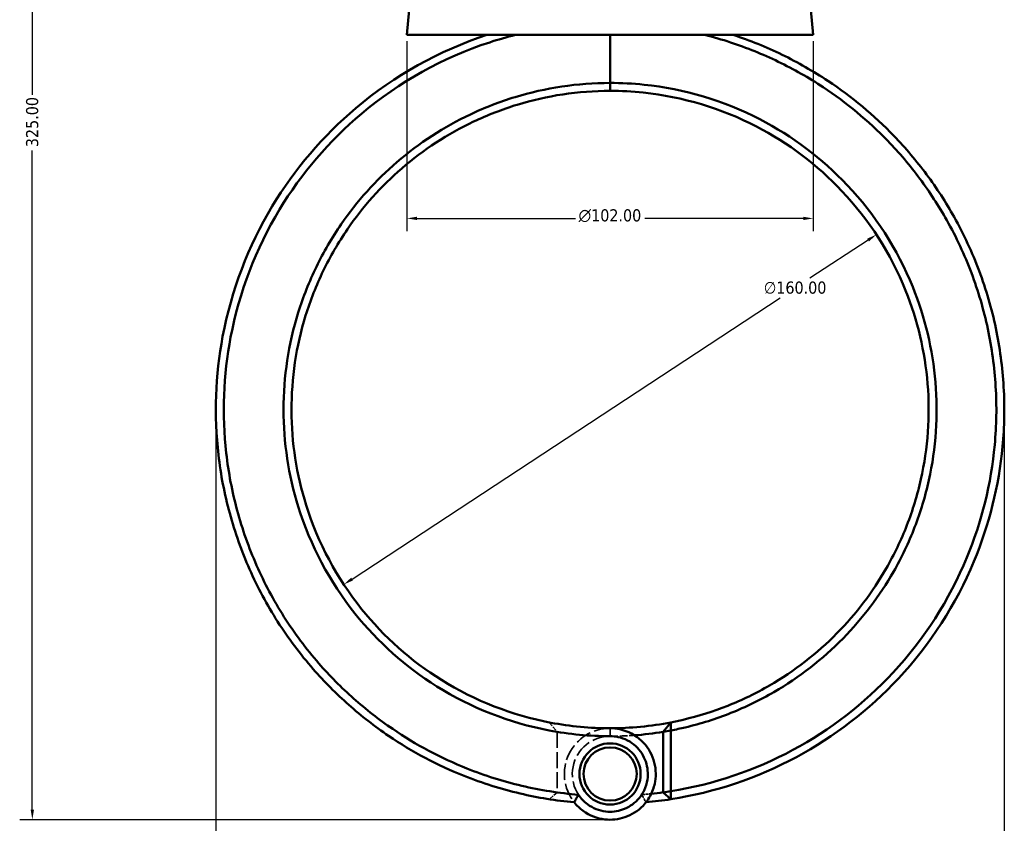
# Model space of a CAD drawing. Header units: millimetres. Extents: x 0 to 926, y 0 to 979.
# Tile 3 of 18: x 263 to 511, y 224 to 425. Entities that reach past the tile are written whole.
import ezdxf

# ---------------------------------------------------------------- set-up
doc = ezdxf.new("R2010")
doc.units = ezdxf.units.MM
doc.linetypes.add('DASHED', pattern=[0.2067, 0.1654, -0.0413])
for name, color, linetype, lineweight in [('Dimension (ANSI)', 7, 'Continuous', 25), ('Hidden (ANSI)', 7, 'DASHED', 35), ('Hidden Narrow (ANSI)', 7, 'DASHED', 25), ('Visible (ANSI)', 7, 'Continuous', 50), ('Visible Narrow (ANSI)', 7, 'Continuous', 35)]:
    doc.layers.add(name, color=color, linetype=linetype, lineweight=lineweight)
doc.styles.add('Note Text (ANSI)', font='tahoma.ttf')
doc.dimstyles.new('Default - mm (ANSI)', dxfattribs={"dimtxt": 3.048, "dimasz": 2.5, "dimexe": 3.175, "dimexo": 1.6002, "dimgap": 0.8, "dimtad": 0, "dimtoh": 1, "dimrnd": 1e-08, "dimzin": 4, "dimdsep": 46, "dimtxsty": 'Note Text (ANSI)', "dimcen": 0.09, "dimdle": 10, "dimclrd": 256, "dimclre": 256, "dimclrt": 256, "dimadec": 1, "dimazin": 1, "dimtfac": 1, "dimtofl": 0, "dimtmove": 0, "dimatfit": 3, "dimfxl": 1, "dimtolj": 1, "dimtzin": 4, "dimlwd": -1, "dimlwe": -1, "dimarcsym": 0})

# ---------------------------------------------------------------- blocks, each defined once
blk = doc.blocks.new('*D6')
at = {"layer": 'Defpoints', "color": 0, "transparency": 16777216}
for p in [(478.42, 371.43), (344.68, 283.6)]:
    blk.add_point(p, dxfattribs=at)
at = {"layer": 'Dimension (ANSI)', "transparency": 16777216}
for p, q in [((476.33, 370.06), (461.72, 360.46)), ((346.77, 284.98), (454.28, 355.58))]:
    blk.add_line(p, q, dxfattribs=at)
for points in [[(476.1, 370.41), (476.56, 369.71), (478.42, 371.43)], [(346.54, 285.33), (347, 284.63), (344.68, 283.6)]]:
    blk.add_solid(points, dxfattribs=at)
at = {"layer": 'Dimension (ANSI)', "transparency": 16777216, "insert": (450.16, 359.66), "char_height": 3.048, "attachment_point": 1, "style": 'Note Text (ANSI)'}
blk.add_mtext('\\A1;∅160.00', dxfattribs=at)
blk = doc.blocks.new('*D7')
at = {"layer": 'Defpoints', "color": 0, "transparency": 16777216}
for p in [(312.55, 327.52), (510.55, 328.42), (510.55, 190.63)]:
    blk.add_point(p, dxfattribs=at)
at = {"layer": 'Dimension (ANSI)', "transparency": 16777216}
for p, q in [((510.55, 326.82), (510.55, 187.46)), ((312.55, 325.92), (312.55, 187.46)), ((315.05, 190.63), (415.71, 190.63)), ((508.05, 190.63), (429.39, 190.63))]:
    blk.add_line(p, q, dxfattribs=at)
for points in [[(315.05, 191.05), (315.05, 190.22), (312.55, 190.63)], [(508.05, 191.05), (508.05, 190.22), (510.55, 190.63)]]:
    blk.add_solid(points, dxfattribs=at)
at = {"layer": 'Dimension (ANSI)', "transparency": 16777216, "insert": (416.51, 192.23), "char_height": 3.048, "attachment_point": 1, "style": 'Note Text (ANSI)'}
blk.add_mtext('\\A1;198.00', dxfattribs=at)
blk = doc.blocks.new('*D8')
at = {"layer": 'Defpoints', "color": 0, "transparency": 16777216}
for p in [(266.47, 549.56), (396.25, 549.56), (411.77, 224.56)]:
    blk.add_point(p, dxfattribs=at)
at = {"layer": 'Dimension (ANSI)', "transparency": 16777216}
for p, q in [((394.65, 549.56), (263.3, 549.56)), ((266.47, 547.06), (266.47, 406.53)), ((266.47, 227.06), (266.47, 392.59)), ((410.17, 224.56), (263.3, 224.56))]:
    blk.add_line(p, q, dxfattribs=at)
for points in [[(266.06, 547.06), (266.89, 547.06), (266.47, 549.56)], [(266.06, 227.06), (266.89, 227.06), (266.47, 224.56)]]:
    blk.add_solid(points, dxfattribs=at)
at = {"layer": 'Dimension (ANSI)', "transparency": 16777216, "insert": (264.89, 393.39), "char_height": 3.048, "attachment_point": 1, "rotation": 90, "style": 'Note Text (ANSI)'}
blk.add_mtext('\\A1;325.00', dxfattribs=at)
blk = doc.blocks.new('*D11')
at = {"layer": 'Defpoints', "color": 0, "transparency": 16777216}
for p in [(360.55, 421.57), (462.55, 421.57), (360.55, 375.5)]:
    blk.add_point(p, dxfattribs=at)
at = {"layer": 'Dimension (ANSI)', "transparency": 16777216}
for p, q in [((360.55, 419.97), (360.55, 372.33)), ((462.55, 419.97), (462.55, 372.33)), ((363.05, 375.5), (402.84, 375.5)), ((460.05, 375.5), (420.27, 375.5))]:
    blk.add_line(p, q, dxfattribs=at)
for points in [[(363.05, 375.92), (363.05, 375.09), (360.55, 375.5)], [(460.05, 375.92), (460.05, 375.09), (462.55, 375.5)]]:
    blk.add_solid(points, dxfattribs=at)
at = {"layer": 'Dimension (ANSI)', "transparency": 16777216, "insert": (403.64, 377.8), "char_height": 3.048, "attachment_point": 1, "style": 'Note Text (ANSI)'}
blk.add_mtext('\\A1;{\\fAIGDT|b0|i0;\\H3.0480;\\ln}\\fTahoma|b0|i0;\\H3.0480;102.00', dxfattribs=at)

msp = doc.modelspace()

# ---------------------------------------------------------------- linework, layer by layer
at = {"layer": 'Hidden (ANSI)', "ltscale": 6.951621}
msp.add_line((396.285, 248.989), (398.252, 246.632), dxfattribs=at)
at = {"layer": 'Hidden (ANSI)', "ltscale": 24.463242}
msp.add_line((398.252, 246.604), (398.252, 231.434), dxfattribs=at)
at = {"layer": 'Hidden (ANSI)', "ltscale": 6.25114}
msp.add_line((398.252, 231.416), (396.273, 229.704), dxfattribs=at)
at = {"layer": 'Hidden (ANSI)', "ltscale": 24.86565}
msp.add_arc((411.552, 236.038), 11.48, 90, 218.25994, dxfattribs=at)
at = {"layer": 'Hidden (ANSI)', "ltscale": 32.314987}
msp.add_arc((411.552, 327.518), 82, 260.66567, 270, dxfattribs=at)
at = {"layer": 'Hidden (ANSI)', "ltscale": 27.0751}
for start, end in [(90, 326.76793), (213.23207, 90)]:
    msp.add_arc((411.552, 236.038), 9.48, start, end, dxfattribs=at)
at = {"layer": 'Hidden (ANSI)', "ltscale": 11.678249}
msp.add_arc((411.552, 327.518), 82, 270, 274.28415, dxfattribs=at)
at = {"layer": 'Hidden (ANSI)', "ltscale": 10.292028}
msp.add_arc((411.552, 327.518), 97, 262.11915, 265.31091, dxfattribs=at)
at = {"layer": 'Hidden (ANSI)', "ltscale": 4.631143}
msp.add_arc((411.552, 327.518), 97, 274.68909, 276.12531, dxfattribs=at)
at = {"layer": 'Hidden (ANSI)', "ltscale": 0.073548}
msp.add_rational_spline([(398.252, 246.604), (398.252, 246.618), (398.252, 246.632)], [1.089964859, 1.08996135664, 1.08995782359], degree=2, dxfattribs=at)
at = {"layer": 'Hidden (ANSI)', "ltscale": 0.049977}
msp.add_rational_spline([(398.252, 231.416), (398.252, 231.425), (398.252, 231.434)], [1.10771057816, 1.10773910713, 1.10776762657], degree=2, dxfattribs=at)
at = {"layer": 'Hidden (ANSI)', "ltscale": 5.662402}
for points in [[(402.538, 228.929), (402.885, 229.568), (403.248, 230.212), (403.623, 230.843)], [(419.482, 230.843), (419.857, 230.212), (420.22, 229.568), (420.567, 228.929)]]:
    msp.add_open_spline(points, degree=3, dxfattribs=at)
at = {"layer": 'Hidden Narrow (ANSI)', "ltscale": 0.027731}
msp.add_line((411.552, 245.519), (411.552, 245.529), dxfattribs=at)
at = {"layer": 'Visible (ANSI)'}
for p, q in [((361.347, 430.655), (360.552, 421.568)), ((461.757, 430.655), (462.552, 421.568)), ((360.552, 421.568), (462.552, 421.568)), ((411.552, 421.568), (411.552, 409.507)), ((411.552, 409.507), (411.552, 421.568)), ((411.552, 407.518), (411.552, 409.507)), ((411.552, 409.507), (411.552, 407.518)), ((424.852, 246.632), (426.82, 248.989)), ((426.852, 246.97), (424.852, 246.632)), ((424.852, 246.632), (424.852, 231.416)), ((426.852, 231.721), (426.852, 246.97)), ((424.852, 231.416), (426.852, 231.721)), ((426.831, 229.704), (424.852, 231.416))]:
    msp.add_line(p, q, dxfattribs=at)
for radius in [7.68, 6.68]:
    msp.add_circle((411.552, 236.038), radius, dxfattribs=at)
for radius, start, end in [(80, 270, 281.00229), (82, 274.28415, 279.33433), (97, 276.12531, 277.88085), (99, 275.22416, 278.87817)]:
    msp.add_arc((411.552, 327.518), radius, start, end, dxfattribs=at)
for points, knots in [([(380.64, 421.568), (368.627, 417.62), (357.387, 411.345), (339.439, 396.207), (332.314, 387.848), (320.679, 368.514), (316.439, 357.382), (312.421, 336.075), (312.065, 326.012), (313.21, 316.125), (313.783, 311.181), (314.729, 306.282), (317.346, 296.682), (319.017, 291.982), (323.044, 282.886), (325.401, 278.492), (330.746, 270.106), (333.735, 266.116), (339.787, 259.192), (342.771, 256.189), (349.097, 250.589), (352.439, 247.992), (361.873, 241.585), (368.252, 238.201), (379.48, 233.729), (384.174, 232.253), (393.422, 230.084), (397.966, 229.348), (402.538, 228.929)], [0.3168834, 0.3168834, 0.3168834, 0.3168834, 0.6992602, 0.6992602, 1.0272087, 1.0272087, 1.3822992, 1.3822992, 1.6839871, 1.6839871, 1.6839871, 1.8348311, 1.8348311, 1.985675, 1.985675, 2.1365189, 2.1365189, 2.2873629, 2.2873629, 2.4155802, 2.4155802, 2.5437976, 2.5437976, 2.7617671, 2.7617671, 2.9107735, 2.9107735, 3.0502154, 3.0502154, 3.0502154, 3.0502154]), ([(403.626, 230.831), (398.825, 231.225), (394.053, 231.977), (384.674, 234.181), (380.067, 235.633), (369.048, 240.032), (362.789, 243.361), (353.536, 249.661), (350.259, 252.214), (344.059, 257.719), (341.135, 260.67), (335.208, 267.475), (332.282, 271.395), (327.053, 279.631), (324.749, 283.947), (320.817, 292.875), (319.188, 297.488), (316.642, 306.907), (315.724, 311.712), (315.173, 316.56), (314.071, 326.254), (314.443, 336.115), (318.423, 356.979), (322.598, 367.87), (334.022, 386.774), (341.007, 394.941), (358.585, 409.725), (369.583, 415.848), (381.33, 419.701), (383.454, 420.397), (385.601, 421.02), (387.768, 421.568)], [-3.05978, -3.05978, -3.05978, -3.05978, -2.9107735, -2.9107735, -2.7617671, -2.7617671, -2.5437976, -2.5437976, -2.4155802, -2.4155802, -2.2873629, -2.2873629, -2.1365189, -2.1365189, -1.985675, -1.985675, -1.8348311, -1.8348311, -1.6839871, -1.6839871, -1.6839871, -1.3822992, -1.3822992, -1.0272087, -1.0272087, -0.6992602, -0.6992602, -0.3168834, -0.3168834, -0.3168834, -0.2477527, -0.2477527, -0.2477527, -0.2477527]), ([(426.831, 229.704), (437.828, 231.422), (448.531, 235.011), (467.89, 245.393), (476.589, 252.095), (491.964, 268.594), (498.414, 278.595), (506.754, 298.594), (509.19, 308.359), (510.119, 318.27), (510.584, 323.225), (510.675, 328.216), (510.105, 338.157), (509.444, 343.107), (507.385, 352.853), (505.988, 357.648), (502.486, 366.976), (500.382, 371.509), (495.88, 379.554), (493.574, 383.118), (488.524, 389.923), (485.78, 393.163), (477.841, 401.402), (472.272, 406.042), (462.582, 412.468), (458.733, 414.665), (450.775, 418.524), (446.667, 420.187), (442.465, 421.568)], [0.1552894, 0.1552894, 0.1552894, 0.1552894, 0.4932909, 0.4932909, 0.8222265, 0.8222265, 1.1776884, 1.1776884, 1.4793915, 1.4793915, 1.4793915, 1.6302431, 1.6302431, 1.7810947, 1.7810947, 1.9319463, 1.9319463, 2.0827979, 2.0827979, 2.2110217, 2.2110217, 2.3392456, 2.3392456, 2.5572261, 2.5572261, 2.6909677, 2.6909677, 2.8247092, 2.8247092, 2.8247092, 2.8247092]), ([(435.337, 421.568), (437.503, 421.02), (439.651, 420.397), (441.775, 419.701), (445.884, 418.353), (449.902, 416.731), (457.687, 412.964), (461.453, 410.82), (470.939, 404.547), (476.392, 400.015), (484.172, 391.966), (486.862, 388.8), (491.816, 382.15), (494.08, 378.665), (498.501, 370.798), (500.57, 366.365), (504.018, 357.237), (505.396, 352.543), (507.433, 343.001), (508.091, 338.153), (508.671, 328.412), (508.593, 323.521), (508.147, 318.662), (507.257, 308.946), (504.889, 299.366), (496.749, 279.735), (490.44, 269.91), (475.378, 253.696), (466.848, 247.106), (447.944, 236.943), (437.543, 233.429), (426.852, 231.721)], [-2.89384, -2.89384, -2.89384, -2.89384, -2.8247092, -2.8247092, -2.8247092, -2.6909677, -2.6909677, -2.5572261, -2.5572261, -2.3392456, -2.3392456, -2.2110217, -2.2110217, -2.0827979, -2.0827979, -1.9319463, -1.9319463, -1.7810947, -1.7810947, -1.6302431, -1.6302431, -1.4793915, -1.4793915, -1.4793915, -1.1776884, -1.1776884, -0.8222265, -0.8222265, -0.4932909, -0.4932909, -0.158412, -0.158412, -0.158412, -0.158412]), ([(411.552, 409.507), (407.489, 409.507), (403.425, 409.204), (395.44, 408.008), (391.517, 407.123), (383.843, 404.788), (380.092, 403.338), (369.826, 398.479), (363.611, 394.439), (352.732, 385.072), (348.01, 379.813), (341.693, 370.647), (339.61, 367.076), (336.004, 359.66), (334.481, 355.816), (332.031, 347.944), (331.103, 343.915), (329.864, 335.763), (329.552, 331.641), (329.552, 327.518), (329.552, 319.273), (330.806, 311.029), (336.281, 293.437), (341.137, 284.289), (353.243, 269.141), (360.216, 262.925), (376.642, 252.637), (386.275, 248.862), (401.303, 246.011), (406.428, 245.53), (411.552, 245.53)], [-3.1415927, -3.1415927, -3.1415927, -3.1415927, -2.992943, -2.992943, -2.8462252, -2.8462252, -2.6995074, -2.6995074, -2.4307324, -2.4307324, -2.1742602, -2.1742602, -2.0233942, -2.0233942, -1.8725283, -1.8725283, -1.7216623, -1.7216623, -1.5707963, -1.5707963, -1.5707963, -1.2690644, -1.2690644, -0.8965439, -0.8965439, -0.559538, -0.559538, -0.1874704, -0.1874704, 0, 0, 0, 0]), ([(426.852, 246.97), (428.053, 247.198), (429.248, 247.452), (434.341, 248.657), (438.176, 249.868), (445.627, 252.836), (449.244, 254.594), (459.068, 260.295), (464.925, 264.842), (474.981, 275.086), (479.245, 280.719), (484.773, 290.378), (486.549, 294.11), (489.522, 301.798), (490.718, 305.754), (492.502, 313.802), (493.09, 317.893), (493.644, 326.117), (493.611, 330.249), (493.267, 334.356), (492.579, 342.57), (490.644, 350.679), (483.722, 367.751), (478.122, 376.462), (464.798, 390.547), (457.334, 396.159), (440.112, 405.043), (430.2, 408.003), (417.252, 409.358), (414.402, 409.507), (411.552, 409.507)], [-2.9539331, -2.9539331, -2.9539331, -2.9539331, -2.90923, -2.90923, -2.7625142, -2.7625142, -2.6157983, -2.6157983, -2.3469615, -2.3469615, -2.0905663, -2.0905663, -1.9397456, -1.9397456, -1.7889249, -1.7889249, -1.6381043, -1.6381043, -1.4872836, -1.4872836, -1.4872836, -1.1856422, -1.1856422, -0.8131545, -0.8131545, -0.4762484, -0.4762484, -0.1042445, -0.1042445, 0, 0, 0, 0]), ([(411.552, 247.518), (406.567, 247.518), (401.581, 247.986), (386.959, 250.752), (377.583, 254.415), (361.58, 264.406), (354.779, 270.446), (342.955, 285.177), (338.202, 294.079), (332.819, 311.22), (331.574, 319.258), (331.553, 327.304), (331.542, 331.327), (331.835, 335.352), (333.024, 343.313), (333.919, 347.249), (336.293, 354.944), (337.771, 358.703), (341.276, 365.956), (343.303, 369.45), (349.457, 378.421), (354.062, 383.57), (364.682, 392.746), (370.753, 396.706), (380.786, 401.47), (384.453, 402.891), (391.957, 405.18), (395.793, 406.049), (403.603, 407.221), (407.578, 407.518), (411.552, 407.518)], [0, 0, 0, 0, 0.1874704, 0.1874704, 0.559538, 0.559538, 0.8965439, 0.8965439, 1.2690644, 1.2690644, 1.5707963, 1.5707963, 1.5707963, 1.7216623, 1.7216623, 1.8725283, 1.8725283, 2.0233942, 2.0233942, 2.1742602, 2.1742602, 2.4307324, 2.4307324, 2.6995074, 2.6995074, 2.8462252, 2.8462252, 2.992943, 2.992943, 3.1415927, 3.1415927, 3.1415927, 3.1415927]), ([(411.552, 407.518), (414.34, 407.518), (417.127, 407.372), (429.792, 406.044), (439.484, 403.14), (456.314, 394.432), (463.604, 388.932), (476.601, 375.139), (482.053, 366.614), (488.773, 349.921), (490.641, 341.998), (491.291, 333.979), (491.616, 329.969), (491.638, 325.936), (491.075, 317.913), (490.491, 313.924), (488.731, 306.08), (487.555, 302.225), (484.638, 294.737), (482.898, 291.104), (477.489, 281.704), (473.324, 276.226), (463.511, 266.269), (457.802, 261.852), (448.232, 256.316), (444.711, 254.609), (437.457, 251.728), (433.724, 250.553), (428.896, 249.414), (427.86, 249.191), (426.82, 248.989)], [0, 0, 0, 0, 0.1042445, 0.1042445, 0.4762484, 0.4762484, 0.8131545, 0.8131545, 1.1856422, 1.1856422, 1.4872836, 1.4872836, 1.4872836, 1.6381043, 1.6381043, 1.7889249, 1.7889249, 1.9397456, 1.9397456, 2.0905663, 2.0905663, 2.3469615, 2.3469615, 2.6157983, 2.6157983, 2.7625142, 2.7625142, 2.90923, 2.90923, 2.9490518, 2.9490518, 2.9490518, 2.9490518]), ([(402.538, 228.929), (403.188, 228.105), (403.95, 227.373), (406.393, 225.595), (408.288, 224.857), (411.933, 224.439), (413.665, 224.627), (416.989, 225.766), (418.562, 226.766), (420.613, 228.897), (421.281, 229.837), (421.796, 230.856), (422.312, 231.876), (422.676, 232.976), (423.178, 235.921), (423.045, 237.816), (421.888, 241.383), (420.845, 243.044), (417.955, 245.79), (416.048, 246.805), (413.204, 247.429), (412.378, 247.518), (411.552, 247.518)], [-4.0594646, -4.0594646, -4.0594646, -4.0594646, -3.7820353, -3.7820353, -3.2580491, -3.2580491, -2.8051069, -2.8051069, -2.3233879, -2.3233879, -2.0223135, -2.0223135, -2.0223135, -1.7212392, -1.7212392, -1.2395202, -1.2395202, -0.7472553, -0.7472553, -0.2118274, -0.2118274, 0, 0, 0, 0]), ([(426.852, 246.97), (426.847, 247.306), (426.842, 247.642), (426.831, 248.315), (426.826, 248.652), (426.82, 248.989)], [-0.29992073, -0.29992073, -0.29992073, -0.29992073, -0.14997737, -0.14997737, 0, 0, 0, 0]), ([(411.552, 245.53), (412.221, 245.53), (412.89, 245.459), (415.196, 244.963), (416.749, 244.155), (419.133, 241.947), (420.009, 240.603), (421.012, 237.686), (421.154, 236.123), (420.782, 233.671), (420.496, 232.75), (420.08, 231.893), (419.665, 231.035), (419.119, 230.241), (417.427, 228.434), (416.115, 227.58), (413.329, 226.606), (411.872, 226.445), (408.81, 226.803), (407.22, 227.435), (405.005, 229.086), (404.234, 229.904), (403.626, 230.831)], [0, 0, 0, 0, 0.2118274, 0.2118274, 0.7472553, 0.7472553, 1.2395202, 1.2395202, 1.7212392, 1.7212392, 2.0223135, 2.0223135, 2.0223135, 2.3233879, 2.3233879, 2.8051069, 2.8051069, 3.2580491, 3.2580491, 3.7820353, 3.7820353, 4.132247, 4.132247, 4.132247, 4.132247]), ([(403.626, 230.831), (403.44, 230.517), (403.256, 230.2), (402.898, 229.566), (402.721, 229.247), (402.548, 228.929)], [-0.28270286, -0.28270286, -0.28270286, -0.28270286, -0.14137098, -0.14137098, 0, 0, 0, 0]), ([(426.831, 229.704), (426.835, 230.04), (426.839, 230.377), (426.846, 231.049), (426.849, 231.385), (426.852, 231.721)], [-0.2692126, -0.2692126, -0.2692126, -0.2692126, -0.13461469, -0.13461469, 0, 0, 0, 0])]:
    msp.add_open_spline(points, degree=3, knots=knots, dxfattribs=at)
msp.add_open_spline([(402.548, 228.929), (402.545, 228.929), (402.541, 228.929), (402.538, 228.929)], degree=3, dxfattribs=at)
at = {"layer": 'Visible Narrow (ANSI)'}
msp.add_line((411.552, 245.629), (411.552, 247.419), dxfattribs=at)

# ---------------------------------------------------------------- dimensions: what is measured, and where the dimension line sits
at = {"layer": 'Dimension (ANSI)'}
for base, p1, p2, angle, picture, middle in [((266.473, 549.558), (411.772, 224.561), (396.252, 549.558), 90, '*D8', (266.473, 399.561)), ((510.548, 190.632), (312.552, 327.518), (510.548, 328.424), 180, '*D7', (422.552, 190.632))]:
    dim = msp.add_linear_dim(base=base, p1=p1, p2=p2, angle=angle, dimstyle='Default - mm (ANSI)', override={"dimgap": 0.8, "dimtoh": 0, "dimdec": 2, "dimtol": 0, "dimlim": 0, "dimtp": 0, "dimtm": 0, "dimtdec": 2, "dimatfit": 1}, dxfattribs=at)
    dim.commit()
    dim.dimension.update_dxf_attribs({"geometry": picture, "text_midpoint": middle, "dimtype": 160})
dim = msp.add_linear_dim(base=(360.552, 375.502), p1=(462.552, 421.568), p2=(360.552, 421.568), angle=180, text='{\\fAIGDT|b0|i0;\\H3.0480;\\ln}\\fTahoma|b0|i0;\\H3.0480;<>', dimstyle='Default - mm (ANSI)', override={"dimgap": 0.8, "dimtoh": 0, "dimdec": 2, "dimtol": 0, "dimlim": 0, "dimtp": 0, "dimtm": 0, "dimtdec": 2, "dimatfit": 1}, dxfattribs=at)
dim.commit()
dim.dimension.update_dxf_attribs({"geometry": '*D11', "text_midpoint": (411.552, 375.502), "dimtype": 160})
dim = msp.add_diameter_dim_2p(p1=(344.682, 283.605), p2=(478.422, 371.432), dimstyle='Default - mm (ANSI)', override={"dimgap": 0.8, "dimtih": 1, "dimdec": 2, "dimlfac": 1, "dimtol": 0, "dimlim": 0, "dimtp": 0, "dimtm": 0, "dimtdec": 2, "dimtofl": 1, "dimatfit": 2}, dxfattribs=at)
dim.commit()
dim.dimension.update_dxf_attribs({"geometry": '*D6', "text_midpoint": (458.002, 358.022), "dimtype": 163})

doc.saveas('drawing.dxf')
